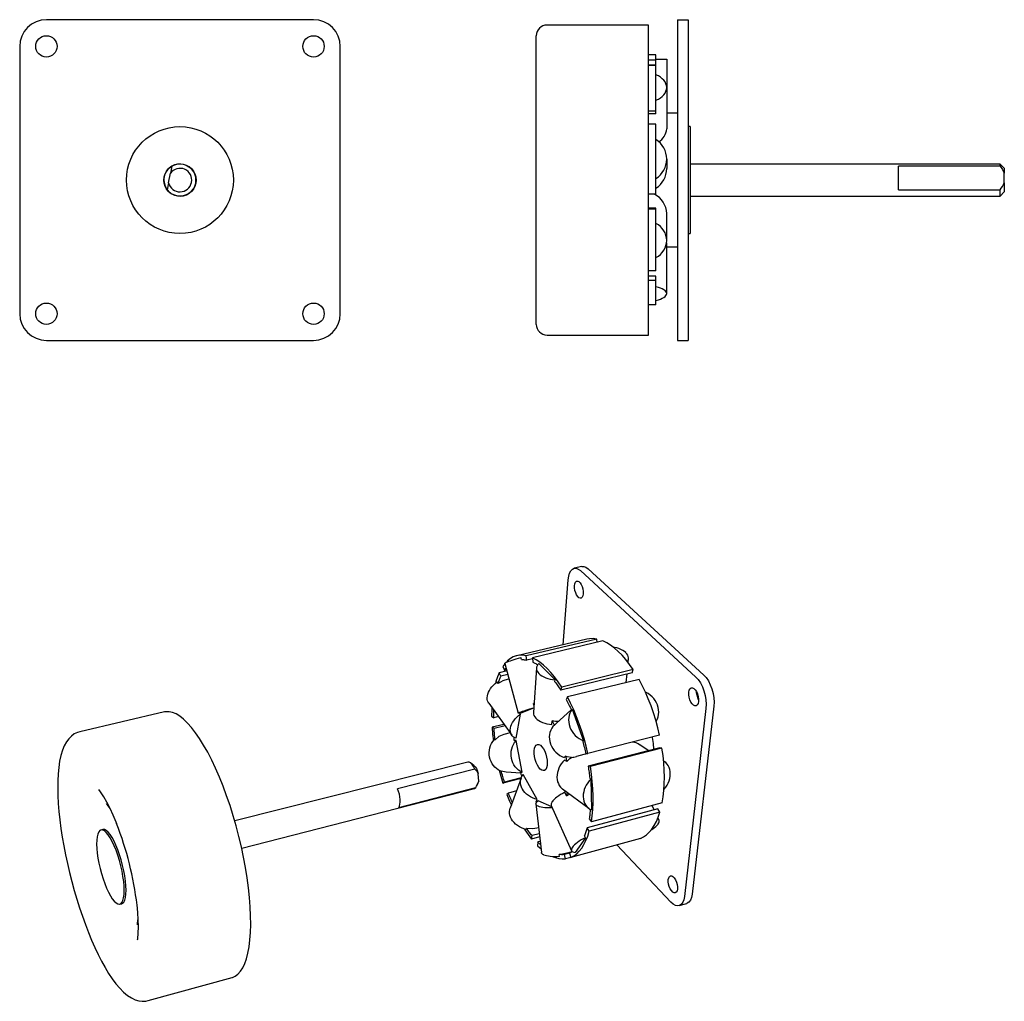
# Model space of a CAD drawing. Extents: x 98.9 to 191, y 55.5 to 147.3.
import ezdxf

# ---------------------------------------------------------------- set-up
doc = ezdxf.new("R2010")
doc.units = 0
doc.layers.get('0').update_dxf_attribs({"linetype": 'CONTINUOUS'})

msp = doc.modelspace()

# ---------------------------------------------------------------- linework, layer by layer
at = {"color": 7, "linetype": 'CONTINUOUS'}
for p, q in [((126.351, 147.345), (101.351, 147.345)), ((157.704, 146.845), (148.204, 146.845)), ((157.704, 135.151), (157.704, 146.845)), ((160.404, 147.345), (160.404, 144.845)), ((160.404, 147.345), (161.404, 147.345)), ((161.404, 147.345), (161.404, 144.845)), ((147.204, 134.958), (147.204, 145.845)), ((98.851, 144.845), (98.851, 119.845)), ((128.851, 119.845), (128.851, 144.845)), ((160.404, 144.845), (160.404, 119.845)), ((161.404, 144.845), (161.404, 119.845)), ((158.404, 144.045), (157.704, 144.045)), ((158.404, 143.564), (158.404, 144.045)), ((158.404, 143.564), (157.704, 143.564)), ((158.404, 143.084), (157.704, 143.084)), ((158.404, 143.074), (157.704, 143.074)), ((158.404, 143.645), (159.404, 143.645)), ((158.404, 143.084), (158.404, 143.564)), ((158.404, 138.804), (158.404, 143.074)), ((159.404, 143.645), (159.404, 141.008)), ((159.404, 140.995), (159.404, 141.008)), ((159.404, 140.995), (159.404, 137.127)), ((158.404, 138.804), (157.704, 138.804)), ((158.404, 138.528), (157.704, 138.528)), ((158.404, 138.528), (158.404, 138.804)), ((160.404, 138.595), (159.405, 138.595)), ((158.404, 137.565), (157.704, 137.565)), ((158.404, 131.022), (158.404, 137.565)), ((161.604, 137.345), (161.404, 137.345)), ((161.604, 137.345), (161.604, 127.345)), ((147.204, 118.845), (147.204, 134.958)), ((157.704, 117.845), (157.704, 135.151)), ((113.086, 133.636), (112.958, 132.988)), ((159.404, 134.298), (159.404, 134.317)), ((159.404, 134.298), (159.404, 133.421)), ((190.604, 133.845), (161.604, 133.845)), ((190.604, 133.636), (181.104, 133.636)), ((181.104, 131.442), (181.104, 133.636)), ((191.004, 133.445), (190.604, 133.845)), ((190.604, 133.636), (190.604, 133.845)), ((112.781, 132.089), (112.958, 132.988)), ((191.004, 133.445), (191.004, 132.988)), ((191.004, 132.089), (191.004, 132.988)), ((112.781, 132.089), (112.653, 131.442)), ((191.004, 132.089), (191.004, 131.245)), ((158.404, 131.022), (157.704, 131.022)), ((181.104, 131.442), (190.604, 131.442)), ((190.604, 130.845), (190.604, 131.442)), ((190.604, 130.845), (191.004, 131.245)), ((161.604, 130.845), (190.604, 130.845)), ((158.404, 129.729), (157.704, 129.729)), ((158.404, 129.613), (157.704, 129.613)), ((158.404, 129.613), (158.404, 129.729)), ((158.404, 123.859), (158.404, 129.613)), ((159.404, 126.704), (159.404, 129.229)), ((161.404, 127.345), (161.604, 127.345)), ((159.404, 126.687), (159.404, 126.704)), ((159.404, 121.73), (159.404, 126.476)), ((159.404, 126.095), (160.404, 126.095)), ((158.404, 123.859), (157.704, 123.859)), ((158.404, 123.341), (157.704, 123.341)), ((158.404, 122.939), (157.704, 122.939)), ((158.404, 122.939), (158.404, 123.341)), ((158.404, 120.667), (158.404, 122.939)), ((159.404, 121.723), (159.404, 121.73)), ((158.404, 120.667), (157.704, 120.667)), ((160.404, 119.845), (160.404, 117.345)), ((161.404, 119.845), (161.404, 117.345)), ((101.351, 117.345), (126.351, 117.345)), ((148.204, 117.845), (157.704, 117.845)), ((160.404, 117.345), (161.404, 117.345)), ((151.467, 96.193), (150.755, 96.033)), ((152.046, 95.977), (162.881, 86.045)), ((149.728, 88.88), (150.19, 94.965)), ((151.332, 95.816), (162.133, 85.86)), ((151.937, 89.403), (145.389, 87.853)), ((152.853, 89.416), (146.266, 87.854)), ((152.895, 89.104), (152.853, 89.416)), ((153.443, 89.234), (146.833, 87.663)), ((145.807, 87.489), (145.751, 87.694)), ((146.324, 87.443), (146.266, 87.854)), ((146.842, 87.567), (146.324, 87.443)), ((146.833, 87.663), (146.867, 87.259)), ((155.582, 88.135), (155.574, 88.143)), ((155.799, 87.212), (155.834, 87.588)), ((144.249, 87.104), (144.06, 86.853)), ((144.06, 86.853), (144.21, 86.493)), ((144.241, 87.134), (145.512, 82.484)), ((144.395, 87.237), (144.402, 87.24)), ((147.215, 86.705), (146.926, 82.542)), ((147.438, 87.122), (148.964, 85.596)), ((144.432, 86.436), (143.73, 86.268)), ((143.894, 85.934), (143.73, 86.268)), ((144.528, 86.086), (143.894, 85.934)), ((144.404, 86.539), (144.21, 86.493)), ((147.444, 86.187), (147.453, 86.179)), ((156.173, 86.263), (149.49, 84.631)), ((156.267, 86.551), (149.576, 84.921)), ((155.626, 85.349), (155.7, 86.147)), ((156.173, 86.263), (156.267, 86.551)), ((143.635, 85.27), (143.541, 85.4)), ((144.639, 85.68), (144.557, 85.66)), ((148.951, 85.412), (148.964, 85.596)), ((149.49, 84.631), (149.576, 84.921)), ((156.817, 85.642), (150.115, 83.996)), ((142.621, 84.087), (142.623, 84.099)), ((150.115, 83.996), (150.005, 83.746)), ((142.745, 83.43), (144.901, 80.414)), ((145.789, 82.505), (146.956, 82.977)), ((146.985, 83.395), (146.928, 83.388)), ((146.973, 83.224), (146.928, 83.388)), ((158.543, 83.233), (158.537, 83.249)), ((163.828, 83.121), (161.78, 65.541)), ((112.415, 82.592), (104.488, 80.749)), ((143.022, 82.215), (143.212, 82.054)), ((143.652, 82.162), (143.212, 82.054)), ((145.303, 80.133), (145.721, 82.39)), ((145.721, 82.39), (145.653, 82.483)), ((145.67, 82.573), (145.677, 82.576)), ((147.151, 82.016), (147.16, 82.008)), ((150.476, 82.794), (149.047, 81.516)), ((150.564, 82.849), (150.484, 82.777)), ((150.564, 82.849), (151.631, 79.899)), ((163.081, 82.931), (161.067, 65.339)), ((144.173, 81.434), (143.059, 81.158)), ((143.248, 81.041), (143.059, 81.158)), ((144.272, 81.295), (143.248, 81.041)), ((148.653, 81.418), (148.678, 81.753)), ((148.903, 81.362), (148.759, 81.233)), ((148.903, 81.362), (149.055, 81.507)), ((150.339, 81.195), (150.345, 81.179)), ((144.748, 80.628), (144.162, 80.482)), ((144.783, 81.07), (144.785, 81.082)), ((158.741, 80.414), (152.031, 78.698)), ((143.346, 79.995), (143.258, 79.999)), ((145.31, 79.917), (145.14, 79.924)), ((145.885, 76.96), (145.31, 79.917)), ((148.533, 79.605), (148.538, 79.59)), ((151.55, 79.83), (151.631, 79.899)), ((158.752, 79.252), (152.057, 77.525)), ((157.682, 78.976), (156.88, 79.522)), ((158.966, 79.218), (158.752, 79.252)), ((142.832, 78.358), (142.829, 78.373)), ((149.801, 78.334), (149.947, 78.459)), ((151.996, 78.695), (150.953, 78.428)), ((151.836, 78.681), (152.031, 78.698)), ((158.966, 79.218), (152.263, 77.488)), ((140.792, 77.902), (118.978, 72.4)), ((141.361, 77.597), (141.046, 77.83)), ((144.876, 78.246), (144.873, 78.262)), ((150.044, 77.952), (149.847, 78.095)), ((152.263, 77.488), (152.057, 77.525)), ((159.205, 77.94), (159.118, 77.999)), ((141.451, 77.247), (134.219, 75.413)), ((141.81, 76.106), (141.776, 76.813)), ((143.827, 77.094), (143.915, 77.088)), ((143.915, 77.088), (144.379, 76.996)), ((144.377, 76.985), (145.741, 76.895)), ((145.716, 76.971), (145.885, 76.96)), ((147.271, 74.406), (145.963, 76.741)), ((149.137, 76.488), (149.138, 76.473)), ((159.745, 76.802), (159.745, 76.817)), ((141.709, 75.854), (141.771, 75.986)), ((141.81, 76.106), (141.771, 75.986)), ((145.758, 76.368), (144.081, 75.937)), ((144.081, 75.937), (144.227, 76.035)), ((145.782, 76.435), (144.227, 76.035)), ((145.773, 76.41), (144.763, 73.585)), ((152.318, 76.307), (152.209, 76.387)), ((152.318, 76.307), (152.369, 73.431)), ((119.627, 69.852), (141.417, 75.446)), ((134.329, 73.671), (141.535, 75.521)), ((144.589, 75.012), (144.459, 74.869)), ((145.343, 75.207), (144.589, 75.012)), ((145.895, 75.384), (145.888, 75.396)), ((149.648, 75.404), (152.104, 73.579)), ((150.03, 74.739), (149.874, 75.081)), ((150.03, 74.739), (150.31, 74.912)), ((151.593, 74.676), (151.593, 74.66)), ((147.164, 73.987), (147.683, 69.442)), ((147.186, 74.175), (147.271, 74.406)), ((147.387, 73.772), (147.379, 73.775)), ((148.649, 73.728), (147.386, 74.283)), ((148.596, 73.845), (150.501, 69.618)), ((148.674, 74.184), (148.669, 74.177)), ((158.989, 74.093), (152.354, 72.32)), ((158.245, 73.431), (158.053, 73.843)), ((158.574, 73.519), (151.964, 71.747)), ((158.777, 73.223), (152.163, 71.446)), ((158.777, 73.223), (158.574, 73.519)), ((144.88, 72.566), (144.873, 72.578)), ((152.147, 72.584), (152.354, 72.32)), ((158.699, 72.459), (158.591, 72.689)), ((158.596, 72.108), (158.602, 72.115)), ((106.631, 71.592), (106.463, 71.55)), ((146.233, 71.598), (146.278, 71.719)), ((146.763, 70.706), (146.799, 71.024)), ((147.482, 71.207), (146.799, 71.024)), ((147.262, 71.754), (147.414, 71.795)), ((151.802, 70.831), (151.718, 71.018)), ((152.163, 71.446), (151.964, 71.747)), ((147.516, 70.907), (146.763, 70.706)), ((147.336, 70.43), (147.324, 70.085)), ((147.324, 70.085), (147.644, 69.785)), ((147.563, 70.491), (147.336, 70.43)), ((156.945, 70.753), (150.441, 68.982)), ((151.802, 70.831), (150.844, 69.46)), ((159.799, 64.814), (154.75, 70.155)), ((147.907, 69.212), (147.899, 69.216)), ((149.359, 69.064), (149.337, 69.264)), ((150.333, 69.389), (149.842, 69.255)), ((149.941, 68.85), (149.842, 69.255)), ((150.32, 69.383), (150.441, 68.982)), ((150.335, 69.483), (150.561, 69.544)), ((150.585, 69.946), (150.58, 69.938)), ((150.44, 68.986), (149.941, 68.85)), ((108.227, 64.617), (108.395, 64.66)), ((160.568, 64.479), (161.277, 64.681)), ((110.89, 55.593), (118.733, 57.762))]:
    msp.add_line(p, q, dxfattribs=at)
at = {"color": 7, "linetype": 'CONTINUOUS', "flags": 128}
for points in [[(159.404, 141.008), (159.387, 141.183), (159.336, 141.355), (159.252, 141.522), (159.137, 141.681), (158.992, 141.829), (158.82, 141.965), (158.623, 142.086), (158.404, 142.19)], [(158.404, 139.813), (158.623, 139.918), (158.82, 140.038), (158.992, 140.174), (159.137, 140.322), (159.252, 140.481), (159.336, 140.648), (159.387, 140.82), (159.404, 140.995)], [(159.404, 134.317), (159.387, 134.585), (159.336, 134.849), (159.252, 135.104), (159.137, 135.348), (158.992, 135.575), (158.82, 135.783), (158.623, 135.968), (158.404, 136.128)], [(158.404, 132.487), (158.623, 132.647), (158.82, 132.832), (158.992, 133.04), (159.137, 133.267), (159.252, 133.51), (159.336, 133.766), (159.387, 134.03), (159.404, 134.298)], [(190.604, 133.636), (190.823, 133.324), (191.004, 132.988)], [(159.404, 126.704), (159.387, 126.939), (159.336, 127.171), (159.252, 127.396), (159.137, 127.61), (158.992, 127.81), (158.82, 127.993), (158.623, 128.156), (158.404, 128.296)], [(158.404, 125.094), (158.623, 125.235), (158.82, 125.398), (158.992, 125.58), (159.137, 125.78), (159.252, 125.994), (159.336, 126.219), (159.387, 126.451), (159.404, 126.687)], [(159.404, 121.73), (159.387, 121.823), (159.336, 121.915), (159.252, 122.004), (159.137, 122.088), (158.992, 122.167), (158.82, 122.239), (158.623, 122.303), (158.404, 122.359)], [(158.404, 121.094), (158.623, 121.15), (158.82, 121.214), (158.992, 121.286), (159.137, 121.365), (159.252, 121.45), (159.336, 121.539), (159.387, 121.63), (159.404, 121.723)], [(150.19, 94.965), (150.236, 95.293), (150.318, 95.573), (150.433, 95.795), (150.579, 95.95), (150.748, 96.031), (150.935, 96.036), (151.132, 95.964), (151.332, 95.816)], [(151.467, 96.193), (151.647, 96.196), (151.845, 96.124), (152.046, 95.977)], [(150.789, 94.406), (150.821, 94.591), (150.883, 94.731), (150.97, 94.814), (151.074, 94.834), (151.189, 94.789), (151.304, 94.682), (151.41, 94.523), (151.498, 94.323), (151.561, 94.099), (151.594, 93.87), (151.595, 93.654), (151.562, 93.469), (151.5, 93.33), (151.412, 93.248), (151.307, 93.229), (151.193, 93.275), (151.078, 93.383), (150.973, 93.542), (150.886, 93.741), (150.823, 93.963), (150.79, 94.191), (150.789, 94.406)], [(152.853, 89.416), (152.517, 89.456), (152.192, 89.447), (151.937, 89.403)], [(156.267, 86.551), (155.93, 87.038), (155.584, 87.485), (155.231, 87.89), (154.874, 88.252), (154.515, 88.569), (154.156, 88.839), (153.798, 89.061), (153.443, 89.234)], [(155.574, 88.143), (155.445, 88.249), (155.294, 88.348), (155.123, 88.438), (154.935, 88.517), (154.732, 88.584), (154.517, 88.638), (154.36, 88.669)], [(144.402, 87.24), (144.504, 87.284), (144.63, 87.334), (144.778, 87.387), (144.945, 87.445), (145.128, 87.505), (145.326, 87.568), (145.535, 87.631), (145.751, 87.694)], [(146.266, 87.854), (145.944, 87.899), (145.632, 87.893), (145.332, 87.838), (145.046, 87.734), (144.774, 87.583), (144.518, 87.384), (144.436, 87.307)], [(149.576, 84.921), (149.246, 85.416), (148.908, 85.871), (148.565, 86.284), (148.218, 86.654), (147.87, 86.978), (147.522, 87.255), (147.176, 87.484), (146.833, 87.663)], [(155.724, 87.311), (155.729, 87.318), (155.793, 87.43), (155.828, 87.546), (155.835, 87.665), (155.813, 87.785), (155.763, 87.905), (155.686, 88.022), (155.582, 88.135)], [(144.21, 86.493), (144.253, 86.554), (144.297, 86.614), (144.342, 86.672), (144.361, 86.695)], [(144.241, 87.134), (144.243, 87.144), (144.267, 87.168), (144.318, 87.199), (144.395, 87.237)], [(145.807, 87.489), (145.87, 87.491), (145.933, 87.491), (145.998, 87.488), (146.062, 87.484), (146.127, 87.477), (146.192, 87.468), (146.258, 87.457), (146.324, 87.443)], [(146.867, 87.259), (146.936, 87.227), (147.006, 87.192), (147.075, 87.155), (147.145, 87.116), (147.214, 87.075), (147.284, 87.031), (147.351, 86.989)], [(147.438, 87.122), (147.341, 87.017), (147.27, 86.905), (147.228, 86.787), (147.214, 86.666), (147.229, 86.544), (147.273, 86.422), (147.345, 86.303), (147.444, 86.187)], [(143.73, 86.268), (143.564, 85.871), (143.419, 85.438), (143.369, 85.261)], [(143.635, 85.27), (143.664, 85.359), (143.694, 85.445), (143.725, 85.531), (143.757, 85.615), (143.79, 85.697), (143.824, 85.778), (143.858, 85.857), (143.894, 85.934)], [(147.453, 86.179), (147.577, 86.069), (147.726, 85.967), (147.896, 85.875), (148.084, 85.793), (148.289, 85.723), (148.506, 85.667), (148.732, 85.624), (148.964, 85.596)], [(162.133, 85.86), (162.355, 85.617), (162.56, 85.311), (162.741, 84.954), (162.89, 84.559), (163.003, 84.144), (163.073, 83.723), (163.1, 83.313), (163.081, 82.931)], [(162.881, 86.045), (163.103, 85.802), (163.308, 85.497), (163.489, 85.14), (163.639, 84.747), (163.751, 84.332), (163.822, 83.911), (163.848, 83.502), (163.828, 83.121)], [(142.623, 84.099), (142.664, 84.268), (142.729, 84.441), (142.817, 84.614), (142.926, 84.786), (143.055, 84.953), (143.202, 85.112), (143.365, 85.262), (143.541, 85.4)], [(144.557, 85.66), (144.071, 85.497), (143.635, 85.27)], [(148.951, 85.412), (149.019, 85.32), (149.087, 85.227), (149.155, 85.131), (149.223, 85.035), (149.29, 84.936), (149.357, 84.836), (149.424, 84.734), (149.49, 84.631)], [(158.741, 80.414), (158.575, 81.116), (158.386, 81.812), (158.173, 82.498), (157.939, 83.17), (157.685, 83.824), (157.412, 84.456), (157.122, 85.063), (156.817, 85.642)], [(161.471, 84.434), (161.512, 84.624), (161.587, 84.765), (161.69, 84.844), (161.812, 84.856), (161.944, 84.799), (162.074, 84.678), (162.193, 84.502), (162.291, 84.286), (162.359, 84.046), (162.392, 83.804), (162.387, 83.579), (162.345, 83.388), (162.269, 83.248), (162.166, 83.17), (162.044, 83.16), (161.912, 83.218), (161.782, 83.34), (161.664, 83.516), (161.567, 83.731), (161.5, 83.969), (161.467, 84.209), (161.471, 84.434)], [(142.745, 83.43), (142.703, 83.496), (142.646, 83.626), (142.613, 83.77), (142.605, 83.924), (142.621, 84.087)], [(152.031, 78.698), (151.863, 79.408), (151.671, 80.112), (151.458, 80.807), (151.225, 81.488), (150.972, 82.151), (150.702, 82.792), (150.416, 83.409), (150.115, 83.996)], [(158.537, 83.249), (158.445, 83.46), (158.331, 83.661), (158.194, 83.849), (158.038, 84.022), (157.865, 84.177), (157.677, 84.311), (157.477, 84.423), (157.4, 84.458)], [(162.386, 83.741), (162.309, 83.917), (162.242, 84.155), (162.209, 84.395), (162.207, 84.465)], [(143.039, 83.019), (143.03, 82.813), (143.022, 82.215)], [(145.677, 82.576), (145.78, 82.616), (145.907, 82.661), (146.056, 82.712), (146.224, 82.766), (146.408, 82.824), (146.607, 82.884), (146.816, 82.946), (146.957, 82.987)], [(146.928, 83.388), (146.958, 83.38), (146.984, 83.372)], [(150.005, 83.746), (150.067, 83.629), (150.128, 83.511), (150.189, 83.392), (150.249, 83.271), (150.309, 83.149), (150.368, 83.026), (150.426, 82.902), (150.484, 82.777)], [(158.42, 81.712), (158.455, 81.769), (158.545, 81.954), (158.611, 82.152), (158.651, 82.361), (158.663, 82.577), (158.649, 82.796), (158.609, 83.016), (158.543, 83.233)], [(120.36, 65.234), (120.264, 66.143), (120.139, 67.077), (119.986, 68.031), (119.806, 69), (119.599, 69.976), (119.367, 70.954), (119.111, 71.927), (118.834, 72.889), (118.536, 73.834), (118.221, 74.755), (117.889, 75.648), (117.544, 76.505), (117.186, 77.323), (116.82, 78.095), (116.446, 78.818), (116.069, 79.487), (115.688, 80.098), (115.309, 80.649), (114.931, 81.135), (114.559, 81.556), (114.193, 81.908), (113.837, 82.191), (113.492, 82.403), (113.16, 82.545), (112.842, 82.615), (112.541, 82.615), (112.415, 82.592)], [(143.212, 82.054), (143.212, 82.177), (143.213, 82.299), (143.215, 82.421), (143.218, 82.541), (143.222, 82.661), (143.226, 82.758)], [(144.785, 81.082), (144.828, 81.251), (144.894, 81.424), (144.984, 81.598), (145.096, 81.771), (145.228, 81.939), (145.377, 82.099), (145.542, 82.251), (145.721, 82.39)], [(145.789, 82.505), (145.683, 82.487), (145.601, 82.477), (145.545, 82.474), (145.516, 82.479), (145.514, 82.492), (145.539, 82.512), (145.591, 82.539), (145.67, 82.573)], [(146.926, 82.542), (146.925, 82.503), (146.939, 82.378), (146.983, 82.255), (147.054, 82.133), (147.151, 82.016)], [(150.564, 82.849), (150.446, 82.679), (150.351, 82.492), (150.282, 82.291), (150.239, 82.08), (150.223, 81.861), (150.234, 81.638), (150.273, 81.415), (150.339, 81.195)], [(143.059, 81.158), (143.112, 80.518), (143.182, 79.907)], [(147.16, 82.008), (147.283, 81.897), (147.429, 81.793), (147.597, 81.699), (147.783, 81.616), (147.985, 81.546), (148.2, 81.489), (148.423, 81.446), (148.653, 81.418)], [(148.759, 81.233), (148.642, 81.066), (148.548, 80.882), (148.479, 80.684), (148.436, 80.476), (148.42, 80.261), (148.431, 80.042), (148.469, 79.822), (148.533, 79.605)], [(149.24, 81.688), (148.99, 81.699), (148.678, 81.753)], [(148.678, 81.753), (148.706, 81.706), (148.735, 81.658), (148.763, 81.61), (148.792, 81.561), (148.82, 81.512), (148.848, 81.463), (148.875, 81.412), (148.903, 81.362)], [(150.345, 81.179), (150.436, 80.964), (150.552, 80.76), (150.69, 80.568), (150.848, 80.393), (151.024, 80.236), (151.215, 80.1), (151.419, 79.987), (151.631, 79.899)], [(104.493, 80.742), (104.267, 80.682), (103.963, 80.535), (103.69, 80.339), (103.446, 80.093), (103.226, 79.795), (103.028, 79.434), (102.852, 79.006), (102.705, 78.516), (102.59, 77.978), (102.505, 77.401), (102.448, 76.79), (102.416, 76.145), (102.409, 75.47), (102.426, 74.765), (102.465, 74.033), (102.527, 73.277), (102.609, 72.499), (102.712, 71.704), (102.836, 70.893), (102.978, 70.07), (103.139, 69.239), (103.318, 68.404), (103.514, 67.567), (103.726, 66.732), (103.954, 65.904), (104.195, 65.084), (104.45, 64.277), (104.717, 63.487), (104.996, 62.717), (105.285, 61.969), (105.582, 61.248), (105.888, 60.556), (106.202, 59.896), (106.521, 59.271), (106.847, 58.684), (107.178, 58.137), (107.515, 57.631), (107.857, 57.17), (108.209, 56.754), (108.571, 56.386), (108.951, 56.069), (109.307, 55.838), (109.654, 55.673), (109.992, 55.572), (110.323, 55.529), (110.648, 55.544), (110.884, 55.599)], [(143.346, 79.995), (143.331, 80.127), (143.316, 80.259), (143.302, 80.391), (143.289, 80.522), (143.277, 80.652), (143.267, 80.782), (143.257, 80.912), (143.248, 81.041)], [(144.162, 80.482), (143.709, 80.29), (143.346, 79.995)], [(145.303, 80.133), (145.162, 80.191), (145.041, 80.269), (144.939, 80.366), (144.86, 80.48), (144.804, 80.61), (144.772, 80.752), (144.765, 80.907), (144.783, 81.07)], [(145.14, 79.924), (145.137, 79.982), (145.135, 80.039), (145.132, 80.097), (145.13, 80.154), (145.129, 80.211), (145.128, 80.247)], [(158.214, 79.113), (158.161, 79.637), (158.071, 80.219), (158.067, 80.242)], [(142.829, 78.373), (142.799, 78.59), (142.794, 78.81), (142.813, 79.029), (142.857, 79.244), (142.925, 79.452), (143.015, 79.649), (143.127, 79.832), (143.258, 79.999)], [(144.873, 78.262), (144.843, 78.483), (144.838, 78.707), (144.858, 78.93), (144.902, 79.149), (144.971, 79.36), (145.063, 79.561), (145.176, 79.747), (145.31, 79.917)], [(147.012, 78.969), (147.045, 79.193), (147.109, 79.372), (147.201, 79.495), (147.315, 79.555), (147.446, 79.55), (147.586, 79.478), (147.728, 79.345), (147.865, 79.156), (147.988, 78.922), (148.091, 78.656), (148.169, 78.373), (148.216, 78.087), (148.231, 77.815), (148.213, 77.571), (148.163, 77.368), (148.083, 77.217), (147.978, 77.128), (147.854, 77.103), (147.718, 77.144), (147.576, 77.249), (147.437, 77.412), (147.308, 77.624), (147.195, 77.873), (147.105, 78.148), (147.042, 78.431), (147.011, 78.71), (147.012, 78.969)], [(148.538, 79.59), (148.628, 79.379), (148.741, 79.178), (148.876, 78.99), (149.032, 78.818), (149.205, 78.664), (149.392, 78.53), (149.592, 78.42), (149.801, 78.334)], [(151.55, 79.83), (151.589, 79.687), (151.627, 79.544), (151.664, 79.401), (151.7, 79.257), (151.736, 79.113), (151.77, 78.97), (151.803, 78.825), (151.836, 78.681)], [(143.827, 77.094), (143.646, 77.181), (143.477, 77.293), (143.322, 77.428), (143.183, 77.583), (143.063, 77.756), (142.963, 77.945), (142.886, 78.147), (142.832, 78.358)], [(150.497, 78.333), (150.098, 78.403), (149.947, 78.459)], [(149.947, 78.459), (149.96, 78.396), (149.973, 78.332), (149.986, 78.269), (149.998, 78.206), (150.01, 78.142), (150.022, 78.079), (150.033, 78.016), (150.044, 77.952)], [(150.044, 77.952), (150.347, 78.235), (150.497, 78.333)], [(158.989, 74.093), (159.079, 74.651), (159.144, 75.239), (159.182, 75.855), (159.193, 76.494), (159.176, 77.154), (159.133, 77.83), (159.063, 78.52), (158.966, 79.218)], [(141.451, 77.247), (141.326, 77.494), (141.189, 77.692), (141.046, 77.83), (140.907, 77.9), (140.792, 77.902)], [(141.361, 77.597), (141.482, 77.475), (141.599, 77.292), (141.7, 77.066), (141.776, 76.813)], [(145.885, 76.96), (145.702, 77.049), (145.53, 77.162), (145.373, 77.299), (145.232, 77.457), (145.111, 77.634), (145.01, 77.826), (144.931, 78.031), (144.876, 78.246)], [(149.847, 78.095), (149.687, 77.928), (149.544, 77.746), (149.419, 77.55), (149.316, 77.345), (149.235, 77.132), (149.177, 76.916), (149.145, 76.701), (149.137, 76.488)], [(152.057, 77.525), (152.08, 77.382), (152.101, 77.239), (152.122, 77.096), (152.142, 76.953), (152.16, 76.811), (152.177, 76.669), (152.194, 76.528), (152.209, 76.387)], [(152.354, 72.32), (152.434, 72.881), (152.487, 73.474), (152.515, 74.094), (152.517, 74.738), (152.493, 75.404), (152.442, 76.086), (152.365, 76.783), (152.263, 77.488)], [(159.745, 76.817), (159.732, 77.024), (159.694, 77.221), (159.633, 77.405), (159.548, 77.574), (159.441, 77.725), (159.314, 77.856), (159.169, 77.964), (159.111, 77.998)], [(141.451, 77.247), (141.627, 77.043), (141.776, 76.813)], [(143.725, 77.151), (143.883, 76.581), (144.081, 75.937)], [(144.227, 76.035), (144.185, 76.166), (144.144, 76.296), (144.104, 76.427), (144.065, 76.559), (144.026, 76.691), (143.988, 76.823), (143.951, 76.955), (143.915, 77.088)], [(145.888, 75.396), (145.805, 75.572), (145.747, 75.75), (145.716, 75.929), (145.712, 76.107), (145.735, 76.279), (145.786, 76.444), (145.862, 76.599), (145.963, 76.741)], [(145.857, 76.569), (145.837, 76.623), (145.816, 76.68), (145.796, 76.738), (145.775, 76.796), (145.755, 76.854), (145.735, 76.912), (145.716, 76.971)], [(159.167, 75.348), (159.18, 75.362), (159.323, 75.545), (159.448, 75.74), (159.553, 75.945), (159.637, 76.158), (159.697, 76.373), (159.733, 76.589), (159.745, 76.802)], [(149.138, 76.473), (149.155, 76.267), (149.198, 76.071), (149.264, 75.889), (149.354, 75.721), (149.466, 75.573), (149.597, 75.444), (149.648, 75.404)], [(152.318, 76.307), (152.156, 76.138), (152.01, 75.952), (151.883, 75.753), (151.778, 75.544), (151.695, 75.329), (151.636, 75.11), (151.602, 74.891), (151.593, 74.676)], [(107.934, 72.142), (107.881, 72.275), (107.599, 72.946), (107.309, 73.571), (107.016, 74.147), (106.722, 74.667), (106.429, 75.128), (106.27, 75.354)], [(134.329, 73.671), (134.397, 73.789), (134.443, 73.953), (134.465, 74.156), (134.463, 74.391), (134.435, 74.645), (134.383, 74.908), (134.31, 75.168), (134.219, 75.413)], [(141.417, 75.446), (141.427, 75.449), (141.535, 75.521)], [(144.459, 74.869), (144.703, 74.262), (144.869, 73.881)], [(144.956, 74.124), (144.942, 74.155), (144.89, 74.275), (144.838, 74.396), (144.787, 74.517), (144.737, 74.64), (144.687, 74.763), (144.638, 74.887), (144.589, 75.012)], [(147.271, 74.406), (147.055, 74.468), (146.845, 74.55), (146.645, 74.652), (146.458, 74.771), (146.287, 74.906), (146.135, 75.055), (146.004, 75.215), (145.895, 75.384)], [(149.874, 75.081), (149.671, 74.977), (149.478, 74.866), (149.297, 74.752), (149.132, 74.635), (148.985, 74.519), (148.859, 74.403), (148.754, 74.291), (148.674, 74.184)], [(150.1, 75.069), (150.099, 75.063), (150.09, 75.015), (150.081, 74.968), (150.071, 74.921), (150.061, 74.874), (150.051, 74.829), (150.041, 74.783), (150.03, 74.739)], [(151.593, 74.66), (151.61, 74.452), (151.652, 74.253), (151.719, 74.068), (151.809, 73.899), (151.921, 73.749), (152.053, 73.62), (152.203, 73.513), (152.369, 73.431)], [(107.348, 73.515), (107.325, 73.551), (107.071, 73.913), (106.986, 74.02)], [(147.379, 73.775), (147.284, 73.826), (147.216, 73.882), (147.175, 73.943), (147.163, 74.007), (147.178, 74.075), (147.22, 74.144), (147.29, 74.213), (147.386, 74.283)], [(147.224, 74.131), (147.216, 74.141), (147.186, 74.175)], [(148.692, 73.632), (148.62, 73.629), (148.401, 73.624), (148.191, 73.628), (147.994, 73.64), (147.812, 73.661), (147.648, 73.691), (147.506, 73.728), (147.387, 73.772)], [(148.669, 74.177), (148.613, 74.077), (148.584, 73.985), (148.58, 73.902), (148.596, 73.845)], [(144.873, 72.578), (144.791, 72.752), (144.735, 72.929), (144.705, 73.108), (144.702, 73.284), (144.726, 73.455), (144.763, 73.585)], [(152.26, 73.512), (152.25, 73.392), (152.238, 73.272), (152.226, 73.154), (152.212, 73.037), (152.197, 72.922), (152.181, 72.808), (152.165, 72.695), (152.147, 72.584)], [(156.945, 70.753), (157.236, 70.9), (157.512, 71.095), (157.772, 71.337), (158.014, 71.627), (158.237, 71.962), (158.439, 72.341), (158.62, 72.762), (158.777, 73.223)], [(146.233, 71.598), (146.02, 71.659), (145.814, 71.74), (145.617, 71.84), (145.433, 71.958), (145.265, 72.092), (145.116, 72.239), (144.987, 72.398), (144.88, 72.566)], [(157.908, 71.529), (157.948, 71.555), (158.116, 71.668), (158.267, 71.782), (158.398, 71.894), (158.509, 72.003), (158.596, 72.108)], [(158.602, 72.115), (158.665, 72.213), (158.703, 72.303), (158.715, 72.384), (158.701, 72.454), (158.661, 72.512), (158.596, 72.557), (158.538, 72.58)], [(108.582, 66.731), (108.517, 67.207), (108.428, 67.701), (108.315, 68.203), (108.182, 68.703), (108.032, 69.19), (107.868, 69.653), (107.692, 70.083), (107.51, 70.471), (107.324, 70.809), (107.139, 71.09), (106.959, 71.309), (106.787, 71.461), (106.626, 71.543), (106.481, 71.554), (106.353, 71.495), (106.246, 71.366), (106.161, 71.172), (106.1, 70.915), (106.064, 70.603), (106.054, 70.24), (106.069, 69.835), (106.11, 69.395), (106.175, 68.93), (106.264, 68.448), (106.373, 67.96), (106.502, 67.473), (106.648, 66.999), (106.807, 66.546), (106.978, 66.123), (107.155, 65.739), (107.337, 65.401), (107.519, 65.116), (107.698, 64.89), (107.87, 64.728), (108.032, 64.633), (108.18, 64.609), (108.311, 64.655), (108.423, 64.771), (108.513, 64.955), (108.579, 65.204), (108.62, 65.513), (108.634, 65.875), (108.621, 66.284), (108.582, 66.731)], [(108.752, 66.775), (108.687, 67.25), (108.597, 67.744), (108.485, 68.246), (108.352, 68.746), (108.202, 69.233), (108.038, 69.696), (107.862, 70.126), (107.68, 70.514), (107.494, 70.852), (107.309, 71.133), (107.128, 71.351), (106.955, 71.502), (106.795, 71.584), (106.649, 71.596), (106.631, 71.592)], [(146.085, 71.633), (146.125, 71.573), (146.44, 71.122), (146.763, 70.706)], [(146.278, 71.719), (146.865, 71.689), (147.262, 71.754)], [(146.799, 71.024), (146.733, 71.106), (146.667, 71.189), (146.601, 71.274), (146.536, 71.36), (146.471, 71.447), (146.406, 71.537), (146.342, 71.627), (146.278, 71.719)], [(150.441, 68.982), (150.718, 69.126), (150.98, 69.318), (151.226, 69.559), (151.454, 69.848), (151.663, 70.182), (151.851, 70.561), (152.018, 70.983), (152.163, 71.446)], [(151.964, 71.747), (151.937, 71.65), (151.908, 71.554), (151.879, 71.461), (151.849, 71.369), (151.817, 71.278), (151.785, 71.19), (151.752, 71.103), (151.718, 71.018)], [(147.599, 70.183), (147.54, 70.236), (147.472, 70.299), (147.404, 70.364), (147.336, 70.43)], [(151.802, 70.831), (151.598, 70.726), (151.402, 70.617), (151.22, 70.503), (151.052, 70.388), (150.903, 70.273), (150.774, 70.16), (150.667, 70.05), (150.585, 69.946)], [(147.899, 69.216), (147.805, 69.27), (147.737, 69.33), (147.696, 69.395), (147.683, 69.442)], [(149.359, 69.064), (149.135, 69.052), (148.917, 69.048), (148.709, 69.054), (148.512, 69.069), (148.331, 69.092), (148.168, 69.125), (148.026, 69.165), (147.907, 69.212)], [(149.337, 69.264), (149.932, 69.382), (150.335, 69.483)], [(149.842, 69.255), (149.78, 69.249), (149.718, 69.245), (149.656, 69.242), (149.593, 69.242), (149.529, 69.245), (149.465, 69.249), (149.401, 69.255), (149.337, 69.264)], [(150.602, 69.533), (150.6, 69.531), (150.545, 69.497), (150.49, 69.466), (150.434, 69.436), (150.377, 69.408), (150.32, 69.383)], [(150.58, 69.938), (150.522, 69.841), (150.491, 69.752), (150.486, 69.673), (150.507, 69.605), (150.555, 69.549), (150.628, 69.506), (150.725, 69.476), (150.844, 69.46)], [(148.782, 69.044), (148.992, 68.964), (149.316, 68.878), (149.633, 68.84), (149.941, 68.85)], [(159.553, 66.923), (159.591, 67.093), (159.661, 67.213), (159.757, 67.273), (159.871, 67.268), (159.995, 67.199), (160.118, 67.071), (160.23, 66.894), (160.322, 66.683), (160.387, 66.455), (160.418, 66.228), (160.415, 66.021), (160.376, 65.852), (160.306, 65.733), (160.209, 65.674), (160.094, 65.68), (159.971, 65.75), (159.849, 65.879), (159.737, 66.055), (159.646, 66.265), (159.582, 66.492), (159.55, 66.718), (159.553, 66.923)], [(108.395, 64.66), (108.479, 64.698), (108.591, 64.814), (108.682, 64.999), (108.748, 65.248), (108.789, 65.557), (108.803, 65.919), (108.791, 66.328), (108.752, 66.775)], [(161.78, 65.541), (161.721, 65.237), (161.623, 64.99), (161.489, 64.807), (161.324, 64.697), (161.277, 64.681)], [(109.886, 61.264), (109.899, 61.378), (109.941, 61.914), (109.955, 62.504), (109.941, 63.143), (109.901, 63.824), (109.832, 64.543)], [(118.733, 57.762), (118.755, 57.768), (119.026, 57.886), (119.278, 58.075), (119.51, 58.332), (119.72, 58.659), (119.907, 59.054), (120.068, 59.514), (120.204, 60.039), (120.313, 60.625), (120.394, 61.27), (120.446, 61.97), (120.469, 62.72), (120.463, 63.518), (120.426, 64.357), (120.36, 65.234)], [(161.067, 65.339), (161.008, 65.035), (160.911, 64.787), (160.778, 64.605), (160.614, 64.495), (160.427, 64.461), (160.224, 64.505), (160.011, 64.624), (159.799, 64.814)], [(109.867, 62.695), (109.892, 62.841), (109.94, 63.263)]]:
    msp.add_lwpolyline(points, dxfattribs=at)
at = {"color": 7, "linetype": 'CONTINUOUS'}
for centre, radius in [((101.351, 144.845), 1), ((126.351, 144.845), 1), ((113.851, 132.345), 5), ((113.851, 132.345), 1.51), ((101.351, 119.845), 1), ((126.351, 119.845), 1)]:
    msp.add_circle(centre, radius, dxfattribs=at)
for centre, radius, start, end in [((101.351, 144.845), 2.5, 90, 180), ((126.351, 144.845), 2.5, 360, 90), ((148.204, 145.845), 1, 90, 180), ((157.854, 137.256), 1.555, 301.01547, 355.22168), ((113.851, 132.345), 1.5, 120.65306, 217.03243), ((113.851, 132.345), 1.5, 217.03243, 120.65306), ((113.851, 132.345), 1.1, 193.46272, 144.22276), ((157.22, 133.422), 2.183, 302.81608, 359.97262), ((187.572, 133.763), 3.818, 322.56754, 334.00487), ((157.334, 129.166), 2.07, 1.7485, 63.72519), ((101.351, 119.845), 2.5, 180, 270), ((126.351, 119.845), 2.5, 270, 0), ((148.204, 118.845), 1, 180, 270), ((156.225, 78.836), 0.93, 46.23081, 91.13648), ((149.465, 84.443), 6.196, 279.58806, 283.8991), ((138.116, 77.485), 3.944, 330.12822, 339.52869), ((78.728, 60.807), 31.325, 6.79865, 21.25252)]:
    msp.add_arc(centre, radius, start, end, dxfattribs=at)

doc.saveas('drawing.dxf')
